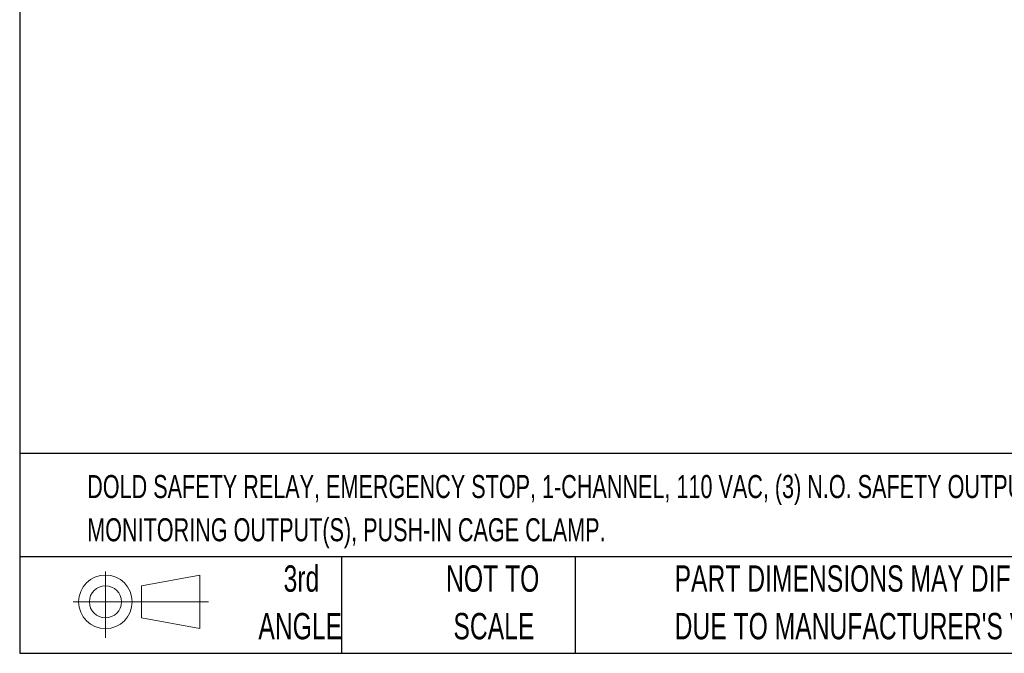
# Model space of a CAD drawing. Header units: millimetres. Extents: x 3 to 274, y 6 to 213.
# Tile 1 of 30: x 3 to 82, y 6 to 57. Entities that reach past the tile are written whole.
import ezdxf

# ---------------------------------------------------------------- set-up
doc = ezdxf.new("R2010")
doc.units = ezdxf.units.MM
doc.layers.add('TEXT', color=140, linetype='Continuous', lineweight=25)
doc.styles.add('SLDTEXTSTYLE0', font='TXT', dxfattribs={"width": 0.7})

# ---------------------------------------------------------------- blocks, each defined once
blk = doc.blocks.new('Block11')
at = {"color": 7, "linetype": 'Continuous', "lineweight": 18}
for p, q in [((2.588, 5.311), (2.588, 0)), ((5.48, 4.167), (10.175, 5.032)), ((10.175, 5.032), (10.175, 0.732)), ((5.48, 1.596), (5.48, 4.167)), ((0, 2.882), (10.874, 2.882)), ((5.48, 1.596), (10.175, 0.732))]:
    blk.add_line(p, q, dxfattribs=at)
for radius in [2.15, 1.286]:
    blk.add_circle((2.588, 2.882), radius, dxfattribs=at)
blk = doc.blocks.new('Block12')
at = {"color": 7, "linetype": 'Continuous'}
blk.add_blockref('Block11', (0, 0), dxfattribs=at)

msp = doc.modelspace()

# ---------------------------------------------------------------- linework, layer by layer
at = {"layer": 'TEXT'}
for p, q in [((2.5456, 212.9214), (2.5456, 6.3005)), ((273.7355, 22.3422), (2.5456, 22.3422)), ((273.7355, 14.0488), (2.5456, 14.0488)), ((28.3732, 14.0488), (28.3732, 6.3005)), ((47.1456, 14.0488), (47.1456, 6.3005)), ((2.5456, 6.3005), (273.7355, 6.3005))]:
    msp.add_line(p, q, dxfattribs=at)

# ---------------------------------------------------------------- block references
msp.add_blockref('Block12', (6.8379, 7.5539), dxfattribs=at)
msp.add_blockref('Block12', (6.8379, 7.5539), dxfattribs=at)

# ---------------------------------------------------------------- texts
at = {"layer": 'TEXT', "style": 'SLDTEXTSTYLE0'}
for s, insert, char_height, attachment_point in [('DOLD SAFETY RELAY, EMERGENCY STOP, 1-CHANNEL, 110 VAC, (3) N.O. SAFETY OUTPUT(S), (1) N.C.', (7.9657, 20.6202), 1.852083, 1), ('MONITORING OUTPUT(S), PUSH-IN CAGE CLAMP.', (7.9657, 17.1508), 1.852083, 1), ('3rd', (25.1625, 13.364), 2.11667, 2), ('NOT TO', (40.5158, 13.364), 2.11667, 2), ('PART DIMENSIONS MAY DIFFER SLIGHTLY', (55.1193, 13.364), 2.116667, 1), ('ANGLE', (25.0649, 9.5418), 2.11667, 2), ('SCALE', (40.6121, 9.5418), 2.11667, 2), ("DUE TO MANUFACTURER'S VARIANCES", (55.1193, 9.5418), 2.116667, 1)]:
    msp.add_mtext(s, dxfattribs=dict(at, insert=insert, char_height=char_height, attachment_point=attachment_point))

doc.saveas('drawing.dxf')
